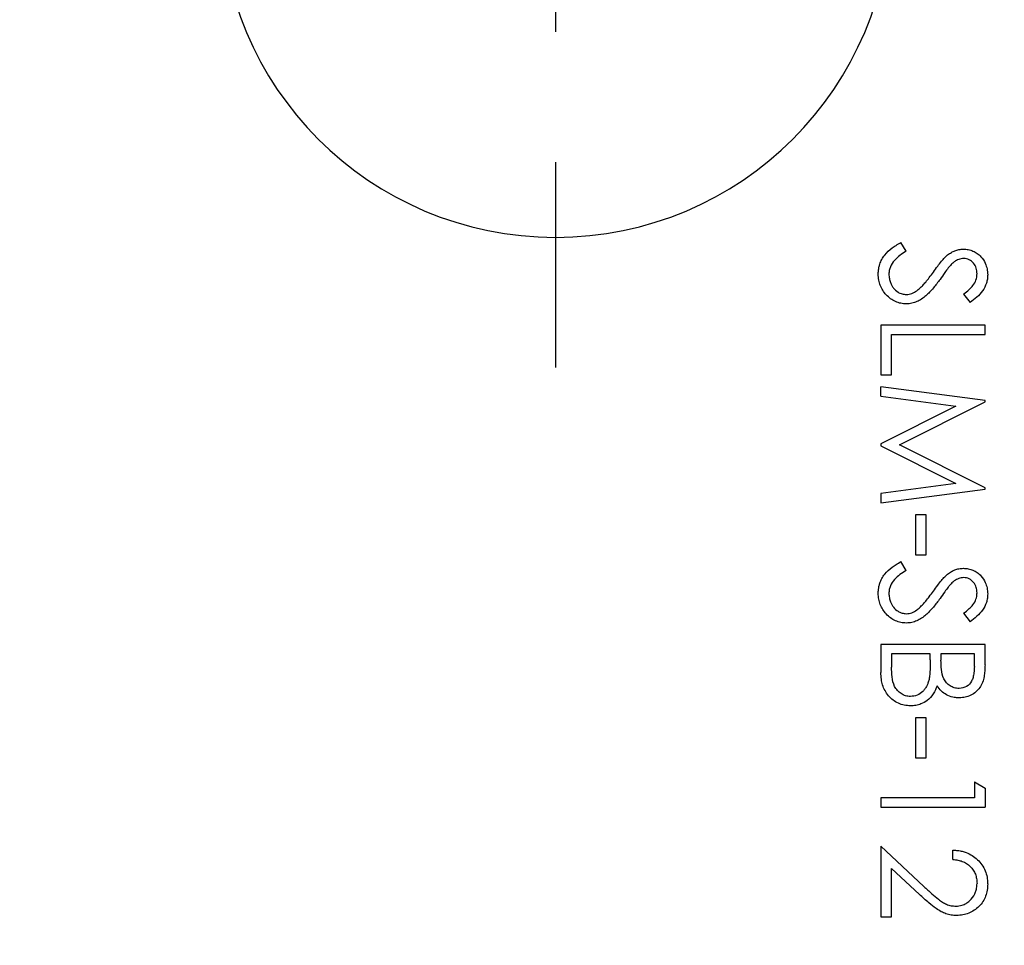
# Model space of a CAD drawing. Header units: millimetres. Extents: x 6 to 273, y 6 to 210.
# Tile 5 of 15: x 134 to 147, y 97 to 109. Entities that reach past the tile are written whole.
import ezdxf

# ---------------------------------------------------------------- set-up
doc = ezdxf.new("R2010")
doc.units = ezdxf.units.MM
doc.linetypes.add('CENTERX2', pattern=[20.32, 12.7, -2.54, 2.54, -2.54])
doc.layers.add('CENTER', color=40, linetype='CENTERX2')
doc.layers.add('DIMENSIONS', color=140, linetype='Continuous', lineweight=25)
doc.styles.add('SLDTEXTSTYLE0', font='TXT', dxfattribs={"width": 0.7})
doc.dimstyles.new('SLDDIMSTYLE2', dxfattribs={"dimtxt": 2.158008, "dimasz": 3.302, "dimexe": 0, "dimexo": 0.0625, "dimgap": 0.539502, "dimtad": 0, "dimtih": 1, "dimtoh": 1, "dimlfac": 1.5, "dimrnd": 1e-09, "dimzin": 12, "dimdsep": 46, "dimtxsty": 'SLDTEXTSTYLE0', "dimsah": 1, "dimcen": 0, "dimadec": 0, "dimazin": 3, "dimtfac": 1, "dimtofl": 0, "dimtmove": 0, "dimatfit": 3, "dimfxl": 0, "dimfrac": 2, "dimtolj": 1, "dimtzin": 12, "dimarcsym": 0})
doc.dimstyles.new('SLDDIMSTYLE4', dxfattribs={"dimtxt": 2.158008, "dimasz": 3.302, "dimexe": 0, "dimexo": 0.0625, "dimgap": 0.539502, "dimtad": 0, "dimtih": 1, "dimtoh": 1, "dimlfac": 1.5, "dimrnd": 1e-09, "dimzin": 12, "dimdsep": 46, "dimtxsty": 'SLDTEXTSTYLE0', "dimsah": 1, "dimcen": 0, "dimadec": 0, "dimazin": 3, "dimtfac": 1, "dimtofl": 0, "dimtmove": 0, "dimatfit": 3, "dimfxl": 0, "dimfrac": 2, "dimtolj": 1, "dimtzin": 12, "dimarcsym": 0})

# ---------------------------------------------------------------- blocks, each defined once
blk = doc.blocks.new('_D_4')
at = {"layer": 'DIMENSIONS'}
for p, q in [((150.158, 88.033), (165.278, 96.763)), ((165.278, 96.763), (171.628, 96.763))]:
    blk.add_line(p, q, dxfattribs=at)
blk.add_solid([(150.158, 88.033), (153.272, 89.244), (152.764, 90.124)], dxfattribs=at)
at = {"layer": 'DIMENSIONS', "char_height": 2.11667, "attachment_point": 1, "style": 'SLDTEXTSTYLE0'}
for s, insert in [('M-SLOT 6.6X39.8', (172.422, 99.491)), ('THROUGH FLANGE', (172.422, 96.062))]:
    blk.add_mtext(s, dxfattribs=dict(at, insert=insert))
blk = doc.blocks.new('_D_10')
at = {"layer": 'DIMENSIONS'}
for p, q in [((112.646, 94.155), (111.921, 94.155)), ((111.921, 94.155), (111.921, 90.725)), ((119.058, 94.155), (119.783, 94.155)), ((119.783, 94.155), (119.783, 90.725)), ((126.858, 93.851), (120.508, 93.851)), ((139.013, 84.158), (126.858, 93.851)), ((111.921, 90.725), (112.646, 90.725)), ((119.783, 90.725), (119.058, 90.725))]:
    blk.add_line(p, q, dxfattribs=at)
blk.add_solid([(139.013, 84.158), (136.748, 86.614), (136.115, 85.82)], dxfattribs=at)
at = {"layer": 'DIMENSIONS', "char_height": 2.1167, "attachment_point": 1, "style": 'SLDTEXTSTYLE0'}
for s, insert in [('%%c', (111.914, 97.366)), ('7.1', (115.172, 97.366)), ('0.28', (112.646, 93.453))]:
    blk.add_mtext(s, dxfattribs=dict(at, insert=insert))
blk = doc.blocks.new('SW_CENTERMARKSYMBOL_0')
at = {"layer": 'CENTER', "color": 0}
for p, q in [((0, 0), (0, -1.693)), ((0, -3.387), (0, -6.059))]:
    blk.add_line(p, q, dxfattribs=at)

msp = doc.modelspace()

# ---------------------------------------------------------------- linework, layer by layer
for p, q in [((145.438631, 105.644059), (145.369975, 105.758576)), ((146.185434, 105.086942), (146.268744, 104.977038)), ((146.463315, 104.68179), (145.108648, 104.68179)), ((145.108648, 104.68179), (145.108648, 104.039192)), ((146.463315, 104.560217), (146.463315, 104.68179)), ((145.247588, 104.039192), (145.247588, 104.560217)), ((145.247588, 104.560217), (146.463315, 104.560217)), ((145.108648, 104.039192), (145.247588, 104.039192)), ((145.108648, 103.760497), (145.108648, 103.882884)), ((146.463315, 103.704053), (145.108648, 103.882884)), ((145.108648, 103.760497), (146.085571, 103.631055)), ((145.351793, 103.127397), (146.463315, 103.686685)), ((146.463315, 103.686685), (146.463315, 103.704053)), ((146.085571, 103.631055), (145.108648, 103.140151)), ((145.108648, 103.140151), (145.108648, 103.112743)), ((145.108648, 103.112743), (146.0834, 102.623739)), ((146.463315, 102.569465), (145.351793, 103.127397)), ((146.0834, 102.623739), (145.108648, 102.494025)), ((145.108648, 102.37191), (146.463315, 102.551826)), ((145.108648, 102.494025), (145.108648, 102.37191)), ((146.463315, 102.551826), (146.463315, 102.569465)), ((145.699144, 102.215602), (145.560203, 102.215602)), ((145.560203, 102.215602), (145.560203, 101.694576)), ((145.699144, 101.694576), (145.699144, 102.215602)), ((145.438631, 101.493222), (145.369975, 101.607739)), ((145.560203, 101.694576), (145.699144, 101.694576)), ((146.185434, 100.936104), (146.268744, 100.8262)), ((145.108648, 100.530952), (145.108648, 100.164606)), ((146.463315, 100.530952), (145.108648, 100.530952)), ((146.463315, 100.26664), (146.463315, 100.530952)), ((145.751246, 100.40938), (145.247588, 100.40938)), ((145.247588, 100.40938), (145.247588, 100.236247)), ((145.751246, 100.328784), (145.751246, 100.40938)), ((146.324374, 100.40938), (145.890186, 100.40938)), ((145.890186, 100.40938), (145.890186, 100.327698)), ((146.324374, 100.244388), (146.324374, 100.40938)), ((145.699144, 99.575739), (145.560203, 99.575739)), ((145.560203, 99.575739), (145.560203, 99.054713)), ((145.699144, 99.054713), (145.699144, 99.575739)), ((145.560203, 99.054713), (145.699144, 99.054713)), ((146.324374, 98.742098), (146.463315, 98.662587)), ((146.324374, 98.742098), (146.324374, 98.533687)), ((146.463315, 98.662587), (146.463315, 98.412115)), ((146.324374, 98.533687), (145.108648, 98.533687)), ((145.108648, 98.533687), (145.108648, 98.412115)), ((145.108648, 98.412115), (146.463315, 98.412115)), ((145.669293, 97.383089), (145.108648, 97.908457)), ((145.108648, 97.908457), (145.108648, 96.987978)), ((146.046494, 97.734781), (146.046494, 97.856354)), ((145.247588, 96.987978), (145.247588, 97.618365)), ((145.247588, 97.618365), (145.609321, 97.279427)), ((145.108648, 96.987978), (145.247588, 96.987978))]:
    msp.add_line(p, q)
msp.add_arc((140.875315, 110.190536), 4.365667, 180, 0)
for points, knots in [([(145.073913, 105.34664), (145.074582, 105.36226), (145.07588, 105.392561), (145.08293, 105.436314), (145.096275, 105.485592), (145.120167, 105.539901), (145.169796, 105.615127), (145.235454, 105.674302), (145.309365, 105.724344), (145.348299, 105.746334), (145.369975, 105.758576)], [0, 0, 0, 0, 0.0874842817, 0.1697177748, 0.2475548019, 0.3728740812, 0.500106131, 0.7497739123, 0.8606938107, 1, 1, 1, 1]), ([(145.438631, 105.644059), (145.41074, 105.627053), (145.354981, 105.593054), (145.281703, 105.527206), (145.235913, 105.458271), (145.215563, 105.395682), (145.213756, 105.362982), (145.212853, 105.346638)], [0, 0, 0, 0, 0.250228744, 0.500249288, 0.749721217, 0.874904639, 1, 1, 1, 1]), ([(145.791409, 105.374049), (145.809977, 105.399792), (145.844106, 105.447108), (145.893618, 105.509717), (145.935559, 105.559021), (145.963522, 105.584822), (145.975669, 105.596028)], [0, 0, 0, 0, 0.329375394, 0.6053976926, 0.8285981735, 1, 1, 1, 1]), ([(145.97567, 105.596029), (145.991965, 105.607595), (146.022408, 105.629203), (146.072388, 105.653487), (146.125374, 105.668285), (146.162656, 105.670563), (146.181909, 105.671739)], [0, 0, 0, 0, 0.2676725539, 0.5000888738, 0.7418331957, 1, 1, 1, 1]), ([(146.181911, 105.671739), (146.203298, 105.670626), (146.246079, 105.668399), (146.307335, 105.648861), (146.363877, 105.617971), (146.421785, 105.566535), (146.465639, 105.496887), (146.493859, 105.415454), (146.49664, 105.36402), (146.49805, 105.337954)], [0, 0, 0, 0, 0.125034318, 0.250105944, 0.372778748, 0.50027433, 0.699601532, 0.847762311, 1, 1, 1, 1]), ([(146.012573, 105.460886), (146.003365, 105.449574), (145.978262, 105.418732), (145.933963, 105.357498), (145.898513, 105.307908), (145.877703, 105.278799)], [0, 0, 0, 0, 0.1930428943, 0.5263083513, 1, 1, 1, 1]), ([(146.187601, 105.550166), (146.176018, 105.549456), (146.153293, 105.548062), (146.120503, 105.539356), (146.086764, 105.524467), (146.050364, 105.497927), (146.026266, 105.474308), (146.012573, 105.460886)], [0, 0, 0, 0, 0.171679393, 0.336846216, 0.499920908, 0.715831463, 1, 1, 1, 1]), ([(146.359109, 105.35153), (146.358384, 105.364973), (146.35707, 105.389342), (146.347329, 105.437246), (146.318509, 105.490994), (146.270806, 105.531619), (146.224277, 105.548002), (146.199828, 105.549445), (146.187603, 105.550166)], [0, 0, 0, 0, 0.138189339, 0.250500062, 0.500080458, 0.749303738, 0.874653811, 1, 1, 1, 1]), ([(145.440526, 104.95967), (145.427473, 104.960191), (145.402825, 104.961173), (145.353978, 104.968373), (145.296653, 104.987531), (145.232569, 105.025303), (145.177394, 105.07541), (145.130862, 105.134576), (145.097863, 105.199621), (145.078152, 105.271253), (145.07538, 105.320544), (145.073913, 105.34664)], [0, 0, 0, 0, 0.066246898, 0.125096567, 0.250043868, 0.370068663, 0.500074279, 0.625956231, 0.750070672, 0.867677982, 1, 1, 1, 1]), ([(145.212853, 105.346636), (145.214109, 105.327265), (145.216516, 105.290149), (145.230102, 105.240486), (145.249336, 105.199023), (145.278937, 105.153929), (145.323849, 105.113856), (145.373349, 105.091065), (145.411622, 105.083142), (145.43136, 105.081926), (145.442432, 105.081243)], [0, 0, 0, 0, 0.149262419, 0.285990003, 0.393671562, 0.500335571, 0.699936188, 0.847808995, 0.914627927, 1, 1, 1, 1]), ([(145.575403, 105.12982), (145.588512, 105.14061), (145.615633, 105.162933), (145.65426, 105.201498), (145.695715, 105.248136), (145.741697, 105.306068), (145.773884, 105.350084), (145.791409, 105.374049)], [0, 0, 0, 0, 0.155631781, 0.322006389, 0.499913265, 0.727721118, 1, 1, 1, 1]), ([(146.185434, 105.086942), (146.209595, 105.106419), (146.252357, 105.140893), (146.310783, 105.199199), (146.343406, 105.255567), (146.356462, 105.309098), (146.358174, 105.336535), (146.359109, 105.351527)], [0, 0, 0, 0, 0.282788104, 0.500507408, 0.749841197, 0.863309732, 1, 1, 1, 1]), ([(146.498049, 105.337952), (146.497333, 105.319332), (146.495901, 105.282087), (146.478005, 105.209663), (146.418502, 105.091325), (146.32864, 105.022747), (146.268744, 104.977038)], [0, 0, 0, 0, 0.125317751, 0.250665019, 0.500547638, 1, 1, 1, 1]), ([(145.877703, 105.278799), (145.849896, 105.24103), (145.807476, 105.183416), (145.74486, 105.11355), (145.694598, 105.064137), (145.639649, 105.02176), (145.577671, 104.988247), (145.510947, 104.964304), (145.463992, 104.961215), (145.440528, 104.95967)], [0, 0, 0, 0, 0.250034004, 0.381421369, 0.500087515, 0.625740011, 0.750050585, 0.875093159, 1, 1, 1, 1]), ([(145.442435, 105.081243), (145.454435, 105.081896), (145.478443, 105.083202), (145.524884, 105.097031), (145.555205, 105.11671), (145.575402, 105.129819)], [0, 0, 0, 0, 0.250178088, 0.500526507, 1, 1, 1, 1]), ([(145.073913, 101.195803), (145.074582, 101.211422), (145.07588, 101.241723), (145.08293, 101.285477), (145.096275, 101.334755), (145.120167, 101.389063), (145.169796, 101.464289), (145.235454, 101.523464), (145.309365, 101.573506), (145.348299, 101.595496), (145.369975, 101.607739)], [0, 0, 0, 0, 0.087484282, 0.169717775, 0.247554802, 0.372874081, 0.500106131, 0.749773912, 0.860693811, 1, 1, 1, 1]), ([(145.438631, 101.493222), (145.41074, 101.476215), (145.354981, 101.442216), (145.281703, 101.376369), (145.235913, 101.307434), (145.215563, 101.244844), (145.213756, 101.212145), (145.212853, 101.195801)], [0, 0, 0, 0, 0.250228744, 0.500249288, 0.749721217, 0.874904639, 1, 1, 1, 1]), ([(145.97567, 101.445192), (145.991965, 101.456757), (146.022408, 101.478365), (146.072388, 101.502649), (146.125374, 101.517448), (146.162656, 101.519725), (146.181909, 101.520901)], [0, 0, 0, 0, 0.267672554, 0.500088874, 0.741833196, 1, 1, 1, 1]), ([(146.181911, 101.520901), (146.203298, 101.519788), (146.246079, 101.517562), (146.307335, 101.498023), (146.363877, 101.467133), (146.421785, 101.415697), (146.465639, 101.34605), (146.493859, 101.264617), (146.49664, 101.213183), (146.49805, 101.187117)], [0, 0, 0, 0, 0.125034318, 0.250105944, 0.372778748, 0.50027433, 0.699601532, 0.847762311, 1, 1, 1, 1]), ([(145.791409, 101.223211), (145.809977, 101.248954), (145.844106, 101.29627), (145.893618, 101.35888), (145.935559, 101.408184), (145.963522, 101.433984), (145.975669, 101.445191)], [0, 0, 0, 0, 0.329375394, 0.605397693, 0.828598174, 1, 1, 1, 1]), ([(146.187601, 101.399328), (146.176018, 101.398618), (146.153293, 101.397224), (146.120503, 101.388518), (146.086764, 101.37363), (146.050364, 101.347089), (146.026266, 101.32347), (146.012573, 101.310049)], [0, 0, 0, 0, 0.171679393, 0.336846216, 0.499920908, 0.715831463, 1, 1, 1, 1]), ([(146.359109, 101.200692), (146.358384, 101.214135), (146.35707, 101.238504), (146.347329, 101.286408), (146.318509, 101.340157), (146.270806, 101.380781), (146.224277, 101.397165), (146.199828, 101.398607), (146.187603, 101.399328)], [0, 0, 0, 0, 0.138189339, 0.250500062, 0.500080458, 0.749303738, 0.874653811, 1, 1, 1, 1]), ([(145.575403, 100.978983), (145.588512, 100.989772), (145.615633, 101.012095), (145.65426, 101.050661), (145.695715, 101.097298), (145.741697, 101.15523), (145.773884, 101.199246), (145.791409, 101.223211)], [0, 0, 0, 0, 0.155631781, 0.322006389, 0.499913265, 0.727721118, 1, 1, 1, 1]), ([(146.012573, 101.310049), (146.003365, 101.298736), (145.978262, 101.267895), (145.933963, 101.20666), (145.898513, 101.157071), (145.877703, 101.127961)], [0, 0, 0, 0, 0.1930428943, 0.5263083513, 1, 1, 1, 1]), ([(145.440526, 100.808833), (145.427473, 100.809353), (145.402825, 100.810335), (145.353978, 100.817536), (145.296653, 100.836693), (145.232569, 100.874466), (145.177394, 100.924572), (145.130862, 100.983738), (145.097863, 101.048783), (145.078152, 101.120415), (145.07538, 101.169706), (145.073913, 101.195803)], [0, 0, 0, 0, 0.0662468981, 0.1250965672, 0.2500438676, 0.3700686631, 0.5000742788, 0.625956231, 0.7500706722, 0.8676779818, 1, 1, 1, 1]), ([(145.212853, 101.195798), (145.214109, 101.176427), (145.216516, 101.139311), (145.230102, 101.089649), (145.249336, 101.048185), (145.278937, 101.003091), (145.323849, 100.963019), (145.373349, 100.940227), (145.411622, 100.932305), (145.43136, 100.931088), (145.442432, 100.930406)], [0, 0, 0, 0, 0.149262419, 0.285990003, 0.393671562, 0.500335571, 0.699936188, 0.847808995, 0.914627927, 1, 1, 1, 1]), ([(145.877703, 101.127961), (145.849896, 101.090193), (145.807476, 101.032578), (145.74486, 100.962713), (145.694598, 100.913299), (145.639649, 100.870923), (145.577671, 100.837409), (145.510947, 100.813467), (145.463992, 100.810377), (145.440528, 100.808833)], [0, 0, 0, 0, 0.250034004, 0.381421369, 0.500087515, 0.625740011, 0.750050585, 0.875093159, 1, 1, 1, 1]), ([(146.185434, 100.936104), (146.209595, 100.955582), (146.252357, 100.990055), (146.310783, 101.048362), (146.343406, 101.10473), (146.356462, 101.15826), (146.358174, 101.185698), (146.359109, 101.20069)], [0, 0, 0, 0, 0.282788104, 0.500507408, 0.749841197, 0.863309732, 1, 1, 1, 1]), ([(146.498049, 101.187114), (146.497333, 101.168494), (146.495901, 101.13125), (146.478005, 101.058826), (146.418502, 100.940488), (146.32864, 100.87191), (146.268744, 100.8262)], [0, 0, 0, 0, 0.125317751, 0.250665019, 0.500547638, 1, 1, 1, 1]), ([(145.442435, 100.930406), (145.454435, 100.931058), (145.478443, 100.932364), (145.524884, 100.946193), (145.555205, 100.965873), (145.575402, 100.978982)], [0, 0, 0, 0, 0.250178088, 0.500526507, 1, 1, 1, 1]), ([(145.751246, 100.328784), (145.75083, 100.293217), (145.750084, 100.22944), (145.745982, 100.144663), (145.738446, 100.096043), (145.735235, 100.075324)], [0, 0, 0, 0, 0.4197841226, 0.7527424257, 1, 1, 1, 1]), ([(146.125186, 99.957824), (146.114063, 99.958459), (146.093448, 99.959636), (146.052972, 99.968222), (146.006799, 99.990257), (145.959469, 100.031031), (145.913358, 100.100629), (145.892217, 100.204317), (145.890864, 100.286511), (145.890186, 100.327698)], [0, 0, 0, 0, 0.0675235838, 0.125136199, 0.2500991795, 0.3731046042, 0.5002038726, 0.7495530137, 1, 1, 1, 1]), ([(145.493171, 99.853619), (145.481576, 99.854392), (145.460254, 99.855811), (145.418362, 99.864832), (145.371144, 99.888659), (145.322004, 99.9304), (145.272698, 100.001341), (145.249813, 100.108618), (145.248331, 100.193634), (145.247588, 100.236247)], [0, 0, 0, 0, 0.068080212, 0.125184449, 0.250197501, 0.37330237, 0.500344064, 0.749551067, 1, 1, 1, 1]), ([(146.324374, 100.244388), (146.324003, 100.229974), (146.323292, 100.202385), (146.319138, 100.154577), (146.309722, 100.103691), (146.285154, 100.03833), (146.226194, 99.970786), (146.159566, 99.962236), (146.125188, 99.957824)], [0, 0, 0, 0, 0.110009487, 0.210547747, 0.366170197, 0.502664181, 0.743389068, 1, 1, 1, 1]), ([(146.463315, 100.26664), (146.462709, 100.238915), (146.461582, 100.187252), (146.452482, 100.110253), (146.434396, 100.036429), (146.398032, 99.968105), (146.345525, 99.910101), (146.279577, 99.868109), (146.219181, 99.846074), (146.168069, 99.838003), (146.142251, 99.836885), (146.127631, 99.836252)], [0, 0, 0, 0, 0.134238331, 0.250141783, 0.375093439, 0.50003325, 0.620859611, 0.749946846, 0.874919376, 0.929172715, 1, 1, 1, 1]), ([(145.493171, 99.732047), (145.466113, 99.733474), (145.41201, 99.736327), (145.30887, 99.771121), (145.199059, 99.855783), (145.134507, 99.975707), (145.112103, 100.081502), (145.109857, 100.135537), (145.108648, 100.164606)], [0, 0, 0, 0, 0.125343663, 0.250631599, 0.499895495, 0.749214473, 0.86508796, 1, 1, 1, 1]), ([(145.735234, 100.075322), (145.730722, 100.059533), (145.722574, 100.031021), (145.70567, 99.989796), (145.683143, 99.953013), (145.644924, 99.908276), (145.582584, 99.863377), (145.523152, 99.856891), (145.493173, 99.853619)], [0, 0, 0, 0, 0.13883337, 0.250706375, 0.375862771, 0.501537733, 0.748563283, 1, 1, 1, 1]), ([(145.83944, 99.99283), (145.824914, 99.956653), (145.795909, 99.88442), (145.720853, 99.802163), (145.638621, 99.757597), (145.563635, 99.735334), (145.516853, 99.733151), (145.493173, 99.732046)], [0, 0, 0, 0, 0.250207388, 0.499574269, 0.698823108, 0.847548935, 1, 1, 1, 1]), ([(146.127629, 99.836252), (146.112111, 99.836957), (146.08352, 99.838256), (146.026948, 99.847463), (145.960572, 99.872314), (145.888825, 99.922087), (145.855905, 99.969245), (145.839441, 99.99283)], [0, 0, 0, 0, 0.135825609, 0.250269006, 0.500181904, 0.750029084, 1, 1, 1, 1]), ([(146.046494, 97.856354), (146.067796, 97.854843), (146.108522, 97.851955), (146.166271, 97.841153), (146.229909, 97.821639), (146.298609, 97.786882), (146.390807, 97.714366), (146.460491, 97.615607), (146.48892, 97.518322), (146.49652, 97.46013), (146.497504, 97.430816), (146.49805, 97.414568)], [0, 0, 0, 0, 0.091198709, 0.174362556, 0.25040973, 0.375073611, 0.500660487, 0.749587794, 0.874730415, 0.93056806, 1, 1, 1, 1]), ([(146.046494, 97.734781), (146.068199, 97.732106), (146.109, 97.727078), (146.188146, 97.70504), (146.258607, 97.661038), (146.311214, 97.597646), (146.339119, 97.543962), (146.355477, 97.483932), (146.35784, 97.442879), (146.359109, 97.420809)], [0, 0, 0, 0, 0.133217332, 0.250418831, 0.499456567, 0.623436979, 0.749745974, 0.865469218, 1, 1, 1, 1]), ([(145.669293, 97.383089), (145.702958, 97.351411), (145.763716, 97.294237), (145.84348, 97.225086), (145.907392, 97.17852), (145.962877, 97.149264), (146.02182, 97.130209), (146.063601, 97.128015), (146.084488, 97.126918)], [0, 0, 0, 0, 0.277104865, 0.500120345, 0.632530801, 0.750077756, 0.875059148, 1, 1, 1, 1]), ([(146.08449, 97.126918), (146.097833, 97.127668), (146.123503, 97.12911), (146.160086, 97.13684), (146.199687, 97.151456), (146.241703, 97.177096), (146.296565, 97.227532), (146.337088, 97.29134), (146.355784, 97.363705), (146.357952, 97.400928), (146.359109, 97.420807)], [0, 0, 0, 0, 0.089765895, 0.172689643, 0.250318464, 0.372694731, 0.500680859, 0.749784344, 0.866364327, 1, 1, 1, 1]), ([(146.49805, 97.414568), (146.496886, 97.387843), (146.49456, 97.334402), (146.474188, 97.256784), (146.438066, 97.184586), (146.369161, 97.102514), (146.278451, 97.04045), (146.175546, 97.009376), (146.122077, 97.006689), (146.095338, 97.005346)], [0, 0, 0, 0, 0.125170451, 0.250305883, 0.373126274, 0.500568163, 0.749730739, 0.874846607, 1, 1, 1, 1]), ([(146.095336, 97.005346), (146.071448, 97.006394), (146.023658, 97.00849), (145.955715, 97.026026), (145.889939, 97.054809), (145.815419, 97.101448), (145.720608, 97.177348), (145.650246, 97.241888), (145.609321, 97.279427)], [0, 0, 0, 0, 0.124977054, 0.250024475, 0.3647959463, 0.4999329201, 0.7091445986, 1, 1, 1, 1])]:
    msp.add_open_spline(points, degree=3, knots=knots)

# ---------------------------------------------------------------- block references
at = {"layer": 'CENTER'}
msp.add_blockref('SW_CENTERMARKSYMBOL_0', (140.875315, 110.190536), dxfattribs=at)

# ---------------------------------------------------------------- dimensions: what is measured, and where the dimension line sits
at = {"layer": 'DIMENSIONS'}
dim = msp.add_radius_dim(center=(140.875315, 82.673869), mpoint=(150.158068, 88.033269), text='M-SLOT 6.6X39.8\\PTHROUGH FLANGE', dimstyle='SLDDIMSTYLE2', dxfattribs=at)
dim.commit()
dim.dimension.update_dxf_attribs({"geometry": '_D_4', "text_midpoint": (185.731601, 96.762957), "dimtype": 164})
dim = msp.add_diameter_dim_2p(p1=(142.737153, 81.189313), p2=(139.013476, 84.158426), dimstyle='SLDDIMSTYLE4', dxfattribs=at)
dim.commit()
dim.dimension.update_dxf_attribs({"geometry": '_D_10', "text_midpoint": (115.852061, 93.850919), "dimtype": 163})

doc.saveas('drawing.dxf')
